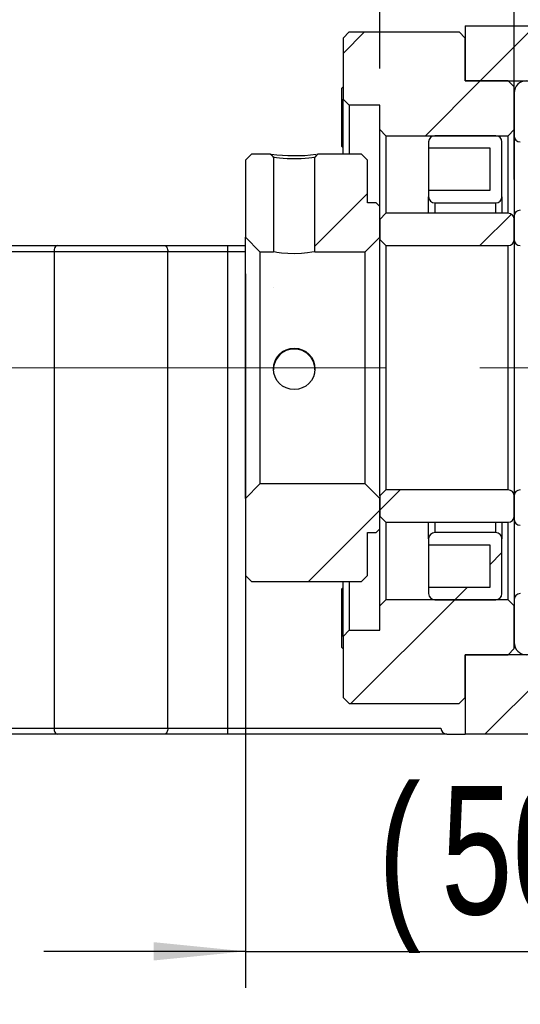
# Model space of a CAD drawing. Header units: millimetres. Extents: x 55 to 271, y 21 to 196.
# Tile 4 of 10: x 204 to 217, y 38 to 65. Entities that reach past the tile are written whole.
import ezdxf

# ---------------------------------------------------------------- set-up
doc = ezdxf.new("R2010")
doc.units = ezdxf.units.MM
doc.linetypes.add('CENTERX2', pattern=[20.32, 12.7, -2.54, 2.54, -2.54])
doc.layers.add('FORMAT', color=7, linetype='Continuous')
doc.styles.add('SLDTEXTSTYLE0', font='TXT', dxfattribs={"width": 0.75})
doc.dimstyles.new('SLDDIMSTYLE2', dxfattribs={"dimtxt": 3.5, "dimasz": 2.5, "dimexe": 0, "dimexo": 0.0625, "dimgap": 0.875, "dimtad": 1, "dimlfac": 3, "dimrnd": 1e-09, "dimzin": 12, "dimdsep": 46, "dimtxsty": 'SLDTEXTSTYLE0', "dimsah": 1, "dimcen": 0.09, "dimadec": 0, "dimazin": 3, "dimtfac": 1, "dimtofl": 0, "dimtmove": 0, "dimatfit": 3, "dimfxl": 0, "dimfrac": 2, "dimtolj": 1, "dimtzin": 12, "dimarcsym": 0})
doc.dimstyles.new('SLDDIMSTYLE3', dxfattribs={"dimtxt": 3.5, "dimasz": 2.5, "dimexe": 0, "dimexo": 0.0625, "dimgap": 0.875, "dimtad": 1, "dimlfac": 3, "dimrnd": 1e-09, "dimzin": 12, "dimdsep": 46, "dimtxsty": 'SLDTEXTSTYLE0', "dimsah": 1, "dimcen": 0.09, "dimadec": 0, "dimazin": 3, "dimtfac": 1, "dimtmove": 0, "dimatfit": 0, "dimfxl": 0, "dimfrac": 2, "dimtolj": 1, "dimtzin": 12, "dimarcsym": 0})

# ---------------------------------------------------------------- blocks, each defined once
blk = doc.blocks.new('_D_11')
at = {"layer": 'FORMAT', "color": 7}
for p, q in [((229.483, 46.06), (229.483, 32.371)), ((188.149, 38.062), (188.149, 32.371)), ((188.149, 33.371), (229.483, 33.371))]:
    blk.add_line(p, q, dxfattribs=at)
for points in [[(188.149, 33.371), (190.649, 33.121), (190.649, 33.621)], [(229.483, 33.371), (226.983, 33.621), (226.983, 33.121)]]:
    blk.add_solid(points, dxfattribs=at)
at = {"layer": 'FORMAT', "color": 7, "insert": (205.268, 37.882), "char_height": 3.5, "attachment_point": 1, "style": 'SLDTEXTSTYLE0'}
blk.add_mtext('124', dxfattribs=at)
blk = doc.blocks.new('_D_15')
at = {"layer": 'FORMAT', "color": 7}
for p, q in [((209.816, 58.295), (209.816, 38.799)), ((226.483, 46.895), (226.483, 38.799)), ((209.816, 39.799), (204.316, 39.799)), ((209.816, 39.799), (226.483, 39.799)), ((226.483, 39.799), (231.983, 39.799))]:
    blk.add_line(p, q, dxfattribs=at)
for points in [[(209.816, 39.799), (207.316, 40.049), (207.316, 39.549)], [(226.483, 39.799), (228.983, 39.549), (228.983, 40.049)]]:
    blk.add_solid(points, dxfattribs=at)
at = {"layer": 'FORMAT', "color": 7, "char_height": 3.5, "attachment_point": 1, "style": 'SLDTEXTSTYLE0'}
for s, insert in [('(', (213.433, 44.311)), (')', (220.327, 44.311)), ('50', (215.154, 44.311))]:
    blk.add_mtext(s, dxfattribs=dict(at, insert=insert))
blk = doc.blocks.new('_D_16')
at = {"layer": 'FORMAT', "color": 7}
for p, q in [((213.483, 63.895), (213.483, 68.979)), ((217.149, 60.862), (217.149, 68.979)), ((213.483, 67.979), (207.983, 67.979)), ((213.483, 67.979), (217.149, 67.979)), ((217.149, 67.979), (222.649, 67.979))]:
    blk.add_line(p, q, dxfattribs=at)
for points in [[(213.483, 67.979), (210.983, 68.229), (210.983, 67.729)], [(217.149, 67.979), (219.649, 67.729), (219.649, 68.229)]]:
    blk.add_solid(points, dxfattribs=at)
at = {"layer": 'FORMAT', "color": 7, "insert": (212.126, 72.491), "char_height": 3.5, "attachment_point": 1, "style": 'SLDTEXTSTYLE0'}
blk.add_mtext('11', dxfattribs=at)

msp = doc.modelspace()

# ---------------------------------------------------------------- hatches: boundary and pattern name
at = {"layer": 'FORMAT', "linetype": 'Continuous', "lineweight": 18}
h = msp.add_hatch(dxfattribs=at)
h.set_pattern_fill('ANSI31', color=256, style=0)
edge = h.paths.add_edge_path(flags=0)
edge.add_line((229.4827, 62.2283), (229.4827, 65.0616))
edge.add_line((229.4827, 65.0616), (215.816, 65.0616))
edge.add_line((215.816, 65.0616), (215.816, 63.5616))
edge.add_line((215.816, 63.5616), (226.4827, 63.5616))
edge.add_line((226.4827, 63.5616), (226.4827, 62.0616))
edge.add_line((226.4827, 62.0616), (229.316, 62.0616))
edge.add_arc((229.316, 62.2283), 0.1667, 270, 360)
h = msp.add_hatch(dxfattribs=at)
h.set_pattern_fill('ANSI31', color=256, style=0)
h.paths.add_polyline_path([(213.4827, 62.2283), (213.6494, 62.0616), (216.9827, 62.0616), (217.1494, 62.2283), (217.1494, 63.3949), (216.9827, 63.5616), (215.816, 63.5616), (215.816, 64.7283), (215.6494, 64.8949), (212.6494, 64.8949), (212.4827, 64.7283), (212.4827, 63.0616), (212.6494, 62.8949), (213.4827, 62.8949)], flags=0)
h = msp.add_hatch(dxfattribs=at)
h.set_pattern_fill('ANSI31', color=256, style=0)
edge = h.paths.add_edge_path(flags=0)
edge.add_line((221.816, 62.8116), (221.816, 63.3949))
edge.add_arc((221.6494, 63.3949), 0.1667, 0, 90)
edge.add_line((221.6494, 63.5616), (217.4827, 63.5616))
edge.add_arc((217.4827, 63.2283), 0.3333, 90, 180)
edge.add_line((217.1494, 63.2283), (217.1494, 62.0616))
edge.add_arc((217.316, 62.0616), 0.1667, 180, 270)
edge.add_line((217.316, 61.8949), (218.2635, 61.8949))
edge.add_arc((218.2635, 61.9616), 0.0667, 270, 331.33026)
edge.add_arc((219.4827, 61.2949), 1.3229, 81.66529, 151.33026, ccw=False)
edge.add_arc((219.6841, 62.6698), 0.0667, 261.66529, 273)
edge.add_line((219.6876, 62.6033), (220.4827, 62.6449))
edge.add_line((220.4827, 62.6449), (221.6494, 62.6449))
edge.add_arc((221.6494, 62.8116), 0.1667, 270, 360)
h = msp.add_hatch(dxfattribs=at)
h.set_pattern_fill('ANSI31', color=256, style=0)
edge = h.paths.add_edge_path(flags=0)
edge.add_line((216.4827, 61.7283), (216.4827, 60.5616))
edge.add_line((216.4827, 60.5616), (214.816, 60.5616))
edge.add_line((214.816, 60.5616), (214.816, 60.3949))
edge.add_arc((214.9827, 60.3949), 0.1667, 180, 270)
edge.add_line((214.9827, 60.2283), (216.6494, 60.2283))
edge.add_arc((216.6494, 60.3949), 0.1667, 270, 360)
edge.add_line((216.816, 60.3949), (216.816, 61.8949))
edge.add_arc((216.6494, 61.8949), 0.1667, 0, 90)
edge.add_line((216.6494, 62.0616), (214.9827, 62.0616))
edge.add_arc((214.9827, 61.8949), 0.1667, 90, 180)
edge.add_line((214.816, 61.8949), (214.816, 61.7283))
edge.add_line((214.816, 61.7283), (216.4827, 61.7283))
h = msp.add_hatch(dxfattribs=at)
h.set_pattern_fill('ANSI31', color=256, style=0)
edge = h.paths.add_edge_path(flags=0)
edge.add_line((209.816, 59.2949), (210.216, 58.8949))
edge.add_line((210.216, 58.8949), (210.5835, 58.8949))
edge.add_ellipse((211.1494, 55.7283), major_axis=(0, -58.6355), ratio=0.0096642, start_angle=264.380081, end_angle=266.904182, ccw=False)
edge.add_spline(control_points=[(210.5854, 61.4704), (210.5729, 61.4846), (210.5604, 61.4988), (210.5479, 61.513), (210.5407, 61.5211), (210.5335, 61.5292), (210.5264, 61.5373), (210.5192, 61.5454), (210.5121, 61.5535), (210.5049, 61.5616)], knot_values=[0, 0, 0, 0, 0.0001704, 0.0001704, 0.0001704, 0.0002676, 0.0002676, 0.0002676, 0.0003649, 0.0003649, 0.0003649, 0.0003649], weights=[1, 1, 1, 1, 1, 1, 1, 1, 1, 1], degree=3, periodic=0)
edge.add_line((210.5049, 61.5616), (209.9827, 61.5616))
edge.add_line((209.9827, 61.5616), (209.816, 61.3949))
edge.add_line((209.816, 61.3949), (209.816, 59.2949))
h = msp.add_hatch(dxfattribs=at)
h.set_pattern_fill('ANSI31', color=256, style=0)
edge = h.paths.add_edge_path(flags=0)
edge.add_line((213.0827, 58.8949), (213.4827, 59.2949))
edge.add_line((213.4827, 59.2949), (213.4827, 60.1283))
edge.add_line((213.4827, 60.1283), (213.3827, 60.2283))
edge.add_line((213.3827, 60.2283), (213.1494, 60.2283))
edge.add_line((213.1494, 60.2283), (213.1494, 61.3949))
edge.add_line((213.1494, 61.3949), (212.9827, 61.5616))
edge.add_line((212.9827, 61.5616), (211.7942, 61.5616))
edge.add_spline(control_points=[(211.7942, 61.5616), (211.7813, 61.5474), (211.7687, 61.5332), (211.7562, 61.519), (211.749, 61.5109), (211.7419, 61.5028), (211.7347, 61.4947), (211.7276, 61.4866), (211.7204, 61.4785), (211.7133, 61.4704)], knot_values=[0, 0, 0, 0, 0.0001704, 0.0001704, 0.0001704, 0.0002676, 0.0002676, 0.0002676, 0.0003649, 0.0003649, 0.0003649, 0.0003649], weights=[1, 1, 1, 1, 1, 1, 1, 1, 1, 1], degree=3, periodic=0)
edge.add_ellipse((211.1494, 55.7283), major_axis=(0, -58.6355), ratio=0.0096642, start_angle=93.095818, end_angle=95.620386, ccw=False)
edge.add_line((211.7152, 58.8949), (213.0827, 58.8949))
h = msp.add_hatch(dxfattribs=at)
h.set_pattern_fill('ANSI31', color=256, style=0)
edge = h.paths.add_edge_path(flags=0)
edge.add_line((217.1494, 59.8616), (217.1494, 59.2283))
edge.add_arc((217.316, 59.2283), 0.1667, 180, 270)
edge.add_line((217.316, 59.0616), (221.4827, 59.0616))
edge.add_arc((221.4827, 59.3949), 0.3333, 270, 360)
edge.add_line((221.816, 59.3949), (221.816, 60.5616))
edge.add_arc((221.6494, 60.5616), 0.1667, 0, 90)
edge.add_line((221.6494, 60.7283), (220.7196, 60.7283))
edge.add_arc((220.7196, 60.6616), 0.0667, 90, 152.88538)
edge.add_arc((219.4827, 61.2949), 1.3229, 253.64191, 332.88538, ccw=False)
edge.add_arc((219.0913, 59.9616), 0.0667, 73.64191, 90)
edge.add_line((219.0913, 60.0283), (217.316, 60.0283))
edge.add_arc((217.316, 59.8616), 0.1667, 90, 180)
h = msp.add_hatch(dxfattribs=at)
h.set_pattern_fill('ANSI31', color=256, style=0)
edge = h.paths.add_edge_path(flags=0)
edge.add_line((213.4827, 59.2283), (213.6494, 59.0616))
edge.add_line((213.6494, 59.0616), (216.9827, 59.0616))
edge.add_arc((216.9827, 59.2283), 0.1667, 270, 360)
edge.add_line((217.1494, 59.2283), (217.1494, 59.7783))
edge.add_arc((216.9827, 59.7783), 0.1667, 0, 90)
edge.add_line((216.9827, 59.9449), (213.6494, 59.9449))
edge.add_line((213.6494, 59.9449), (213.4827, 59.7783))
edge.add_line((213.4827, 59.7783), (213.4827, 59.2283))
h = msp.add_hatch(dxfattribs=at)
h.set_pattern_fill('ANSI31', color=256, style=0)
h.paths.add_polyline_path([(213.3827, 51.2283), (213.4827, 51.3283), (213.4827, 52.1616), (213.0827, 52.5616), (210.216, 52.5616), (209.816, 52.1616), (209.816, 50.0616), (209.9827, 49.8949), (212.9827, 49.8949), (213.1494, 50.0616), (213.1494, 51.2283)], flags=0)
h = msp.add_hatch(dxfattribs=at)
h.set_pattern_fill('ANSI31', color=256, style=0)
edge = h.paths.add_edge_path(flags=0)
edge.add_line((213.6494, 52.3949), (213.4827, 52.2283))
edge.add_line((213.4827, 52.2283), (213.4827, 51.6783))
edge.add_line((213.4827, 51.6783), (213.6494, 51.5116))
edge.add_line((213.6494, 51.5116), (216.9827, 51.5116))
edge.add_arc((216.9827, 51.6783), 0.1667, 270, 360)
edge.add_line((217.1494, 51.6783), (217.1494, 52.2283))
edge.add_arc((216.9827, 52.2283), 0.1667, 0, 90)
edge.add_line((216.9827, 52.3949), (213.6494, 52.3949))
h = msp.add_hatch(dxfattribs=at)
h.set_pattern_fill('ANSI31', color=256, style=0)
edge = h.paths.add_edge_path(flags=0)
edge.add_line((221.4827, 52.3949), (217.316, 52.3949))
edge.add_arc((217.316, 52.2283), 0.1667, 90, 180)
edge.add_line((217.1494, 52.2283), (217.1494, 51.5949))
edge.add_arc((217.316, 51.5949), 0.1667, 180, 270)
edge.add_line((217.316, 51.4283), (219.0913, 51.4283))
edge.add_arc((219.0913, 51.4949), 0.0667, 270, 286.35809)
edge.add_arc((219.4827, 50.1616), 1.3229, 27.11462, 106.35809, ccw=False)
edge.add_arc((220.7196, 50.7949), 0.0667, 207.11462, 270)
edge.add_line((220.7196, 50.7283), (221.6494, 50.7283))
edge.add_arc((221.6494, 50.8949), 0.1667, 270, 360)
edge.add_line((221.816, 50.8949), (221.816, 52.0616))
edge.add_arc((221.4827, 52.0616), 0.3333, 360, 450)
h = msp.add_hatch(dxfattribs=at)
h.set_pattern_fill('ANSI31', color=256, style=0)
edge = h.paths.add_edge_path(flags=0)
edge.add_line((214.816, 51.0616), (214.816, 50.8949))
edge.add_line((214.816, 50.8949), (216.4827, 50.8949))
edge.add_line((216.4827, 50.8949), (216.4827, 49.7283))
edge.add_line((216.4827, 49.7283), (214.816, 49.7283))
edge.add_line((214.816, 49.7283), (214.816, 49.5616))
edge.add_arc((214.9827, 49.5616), 0.1667, 180, 270)
edge.add_line((214.9827, 49.3949), (216.6494, 49.3949))
edge.add_arc((216.6494, 49.5616), 0.1667, 270, 360)
edge.add_line((216.816, 49.5616), (216.816, 51.0616))
edge.add_arc((216.6494, 51.0616), 0.1667, 0, 90)
edge.add_line((216.6494, 51.2283), (214.9827, 51.2283))
edge.add_arc((214.9827, 51.0616), 0.1667, 90, 180)
h = msp.add_hatch(dxfattribs=at)
h.set_pattern_fill('ANSI31', color=256, style=0)
edge = h.paths.add_edge_path(flags=0)
edge.add_line((217.4827, 47.8949), (221.6494, 47.8949))
edge.add_arc((221.6494, 48.0616), 0.1667, 270, 360)
edge.add_line((221.816, 48.0616), (221.816, 48.6449))
edge.add_arc((221.6494, 48.6449), 0.1667, 0, 90)
edge.add_line((221.6494, 48.8116), (220.4827, 48.8116))
edge.add_line((220.4827, 48.8116), (219.6876, 48.8533))
edge.add_arc((219.6841, 48.7867), 0.0667, 87, 98.33471)
edge.add_arc((219.4827, 50.1616), 1.3229, 208.66974, 278.33471, ccw=False)
edge.add_arc((218.2635, 49.4949), 0.0667, 28.66974, 90)
edge.add_line((218.2635, 49.5616), (217.316, 49.5616))
edge.add_arc((217.316, 49.3949), 0.1667, 90, 180)
edge.add_line((217.1494, 49.3949), (217.1494, 48.2283))
edge.add_arc((217.4827, 48.2283), 0.3333, 180, 270)
h = msp.add_hatch(dxfattribs=at)
h.set_pattern_fill('ANSI31', color=256, style=0)
h.paths.add_polyline_path([(213.6494, 49.3949), (213.4827, 49.2283), (213.4827, 48.5616), (212.6494, 48.5616), (212.4827, 48.3949), (212.4827, 46.7283), (212.6494, 46.5616), (215.6494, 46.5616), (215.816, 46.7283), (215.816, 47.8949), (216.9827, 47.8949), (217.1494, 48.0616), (217.1494, 49.2283), (216.9827, 49.3949)], flags=0)
h = msp.add_hatch(dxfattribs=at)
h.set_pattern_fill('ANSI31', color=256, style=0)
edge = h.paths.add_edge_path(flags=0)
edge.add_line((229.4827, 45.8949), (229.4827, 49.2283))
edge.add_arc((229.316, 49.2283), 0.1667, 0, 90)
edge.add_line((229.316, 49.3949), (226.4827, 49.3949))
edge.add_line((226.4827, 49.3949), (226.4827, 47.8949))
edge.add_line((226.4827, 47.8949), (215.816, 47.8949))
edge.add_line((215.816, 47.8949), (215.816, 45.7283))
edge.add_line((215.816, 45.7283), (229.316, 45.7283))
edge.add_arc((229.316, 45.8949), 0.1667, 270, 360)

# ---------------------------------------------------------------- linework, layer by layer
at = {"color": 7, "linetype": 'Continuous', "lineweight": 25}
for p, q in [((215.816, 65.0616), (215.816, 63.5616)), ((215.816, 65.0616), (229.4827, 65.0616)), ((212.4827, 64.7283), (212.6494, 64.8949)), ((212.6494, 64.8949), (215.6494, 64.8949)), ((215.6494, 64.8949), (215.816, 64.7283)), ((212.4827, 64.7283), (212.4827, 63.0616)), ((215.816, 63.5616), (215.816, 64.7283)), ((216.9827, 63.5616), (215.816, 63.5616)), ((215.816, 63.5616), (226.4827, 63.5616)), ((216.9827, 63.5616), (217.1494, 63.3949)), ((212.4827, 63.397), (212.4494, 63.3636)), ((212.4494, 61.7636), (212.4494, 63.3636)), ((217.1494, 62.2283), (217.1494, 63.3949)), ((217.1494, 63.2283), (217.1494, 62.0616)), ((212.6494, 62.8949), (212.4827, 63.0616)), ((212.4827, 61.5616), (212.4827, 63.0616)), ((213.4827, 62.8949), (212.6494, 62.8949)), ((212.6494, 62.8949), (212.6494, 61.5616)), ((213.4827, 62.2283), (213.4827, 62.8949)), ((213.6494, 62.0616), (213.4827, 62.2283)), ((213.4827, 60.1283), (213.4827, 62.2283)), ((217.1494, 62.2283), (216.9827, 62.0616)), ((213.6494, 62.0616), (216.9827, 62.0616)), ((213.6494, 62.0616), (213.6494, 59.9449)), ((214.816, 61.8949), (214.816, 61.7283)), ((216.6494, 62.0616), (214.9827, 62.0616)), ((216.816, 60.3949), (216.816, 61.8949)), ((216.9827, 59.9449), (216.9827, 62.0616)), ((217.1494, 62.0616), (217.1494, 59.8616)), ((209.816, 61.3949), (209.9827, 61.5616)), ((210.5045, 61.5616), (209.9827, 61.5616)), ((212.9827, 61.5616), (211.7942, 61.5616)), ((212.4494, 61.7636), (212.4827, 61.7303)), ((212.9827, 61.5616), (213.1494, 61.3949)), ((214.816, 61.7283), (216.4827, 61.7283)), ((214.816, 61.7283), (214.816, 60.5616)), ((216.4827, 61.7283), (216.4827, 60.5616)), ((209.816, 61.3949), (209.816, 59.2949)), ((213.1494, 60.2283), (213.1494, 61.3949)), ((214.816, 60.5616), (214.816, 60.3949)), ((216.4827, 60.5616), (214.816, 60.5616)), ((213.3827, 60.2283), (213.1494, 60.2283)), ((213.3827, 60.2283), (213.4827, 60.1283)), ((214.816, 59.9449), (214.816, 60.3949)), ((214.9827, 60.2283), (216.6494, 60.2283)), ((216.816, 60.3949), (216.816, 59.9449)), ((213.4827, 59.2949), (213.4827, 60.1283)), ((213.4827, 59.7783), (213.6494, 59.9449)), ((216.9827, 59.9449), (213.6494, 59.9449)), ((213.4827, 59.7783), (213.4827, 59.2283)), ((217.1494, 59.8616), (217.1494, 59.2283)), ((217.1494, 59.2283), (217.1494, 59.7783)), ((210.216, 58.8949), (209.816, 59.2949)), ((209.816, 52.1616), (209.816, 59.2949)), ((213.4827, 59.2949), (213.0827, 58.8949)), ((213.4827, 52.2283), (213.4827, 59.2283)), ((213.6494, 59.0616), (213.4827, 59.2283)), ((217.1494, 59.2283), (217.1494, 52.2283)), ((202.9652, 59.0616), (204.6797, 59.0616)), ((204.5981, 58.8949), (202.9652, 58.8949)), ((207.7006, 58.8949), (204.5981, 58.8949)), ((204.5981, 58.8949), (204.5981, 45.8949)), ((204.6797, 59.0616), (207.619, 59.0616)), ((207.619, 59.0616), (209.3335, 59.0616)), ((207.7006, 45.8949), (207.7006, 58.8949)), ((209.3335, 58.8949), (207.7006, 58.8949)), ((209.3335, 59.0616), (209.3335, 58.8949)), ((209.3335, 59.0616), (209.816, 59.0616)), ((209.3335, 58.8949), (209.3335, 45.8949)), ((210.216, 58.8949), (210.5835, 58.8949)), ((210.216, 58.8949), (210.216, 52.5616)), ((211.7152, 58.8949), (213.0827, 58.8949)), ((213.0827, 52.5616), (213.0827, 58.8949)), ((213.6494, 59.0616), (213.6494, 52.3949)), ((213.6494, 59.0616), (216.9827, 59.0616)), ((216.9827, 52.3949), (216.9827, 59.0616)), ((209.816, 52.1616), (210.216, 52.5616)), ((213.0827, 52.5616), (210.216, 52.5616)), ((213.0827, 52.5616), (213.4827, 52.1616)), ((209.816, 52.1616), (209.816, 50.0616)), ((213.4827, 52.2283), (213.6494, 52.3949)), ((213.4827, 52.2283), (213.4827, 51.6783)), ((213.4827, 51.3283), (213.4827, 52.1616)), ((216.9827, 52.3949), (213.6494, 52.3949)), ((217.1494, 51.6783), (217.1494, 52.2283)), ((217.1494, 52.2283), (217.1494, 51.5949)), ((213.6494, 51.5116), (213.4827, 51.6783)), ((213.6494, 51.5116), (213.6494, 49.3949)), ((213.6494, 51.5116), (216.9827, 51.5116)), ((214.816, 51.0616), (214.816, 51.5116)), ((216.816, 51.5116), (216.816, 51.0616)), ((216.9827, 49.3949), (216.9827, 51.5116)), ((217.1494, 51.5949), (217.1494, 49.3949)), ((213.1494, 51.2283), (213.3827, 51.2283)), ((213.1494, 50.0616), (213.1494, 51.2283)), ((213.4827, 51.3283), (213.3827, 51.2283)), ((213.4827, 49.2283), (213.4827, 51.3283)), ((216.6494, 51.2283), (214.9827, 51.2283)), ((214.816, 51.0616), (214.816, 50.8949)), ((214.816, 50.8949), (216.4827, 50.8949)), ((214.816, 50.8949), (214.816, 49.7283)), ((216.4827, 50.8949), (216.4827, 49.7283)), ((216.816, 49.5616), (216.816, 51.0616)), ((209.9827, 49.8949), (209.816, 50.0616)), ((213.1494, 50.0616), (212.9827, 49.8949)), ((209.9827, 49.8949), (212.9827, 49.8949)), ((212.4827, 49.7262), (212.4494, 49.6929)), ((212.4827, 48.3949), (212.4827, 49.8949)), ((212.6494, 49.8949), (212.6494, 48.5616)), ((214.816, 49.7283), (214.816, 49.5616)), ((216.4827, 49.7283), (214.816, 49.7283)), ((212.4494, 48.1403), (212.4494, 49.6929)), ((213.4827, 49.2283), (213.6494, 49.3949)), ((213.4827, 48.5616), (213.4827, 49.2283)), ((216.9827, 49.3949), (213.6494, 49.3949)), ((214.9827, 49.3949), (216.6494, 49.3949)), ((216.9827, 49.3949), (217.1494, 49.2283)), ((217.1494, 49.3949), (217.1494, 48.2283)), ((217.1494, 48.0616), (217.1494, 49.2283)), ((212.4827, 48.3949), (212.6494, 48.5616)), ((212.4827, 48.3949), (212.4827, 46.7283)), ((212.6494, 48.5616), (213.4827, 48.5616)), ((212.4494, 48.0929), (212.4494, 48.1403)), ((212.4494, 48.0929), (212.4827, 48.0596)), ((215.816, 47.8949), (216.9827, 47.8949)), ((215.816, 46.7283), (215.816, 47.8949)), ((215.816, 47.8949), (215.816, 45.7283)), ((226.4827, 47.8949), (215.816, 47.8949)), ((217.1494, 48.0616), (216.9827, 47.8949)), ((212.6494, 46.5616), (212.4827, 46.7283)), ((212.6494, 46.5616), (215.6494, 46.5616)), ((215.816, 46.7283), (215.6494, 46.5616)), ((202.9652, 45.8949), (204.5981, 45.8949)), ((204.6797, 45.7283), (202.9652, 45.7283)), ((204.5981, 45.8949), (207.7006, 45.8949)), ((207.619, 45.7283), (204.6797, 45.7283)), ((209.3335, 45.7283), (207.619, 45.7283)), ((207.7006, 45.8949), (209.3335, 45.8949)), ((209.3335, 45.8949), (209.3335, 45.7283)), ((209.3335, 45.8949), (215.1494, 45.8949)), ((215.316, 45.7283), (209.3335, 45.7283)), ((215.316, 45.7283), (215.816, 45.7283)), ((229.316, 45.7283), (215.816, 45.7283))]:
    msp.add_line(p, q, dxfattribs=at)
at = {"color": 8, "linetype": 'Continuous', "lineweight": 25}
for p, q in [((214.9827, 60.2283), (214.9827, 59.9449)), ((216.6494, 59.9449), (216.6494, 60.2283)), ((209.816, 58.8949), (209.3335, 58.8949)), ((214.9827, 51.5116), (214.9827, 51.2283)), ((216.6494, 51.2283), (216.6494, 51.5116))]:
    msp.add_line(p, q, dxfattribs=at)
at = {"color": 7, "linetype": 'Continuous', "lineweight": 25, "flags": 128}
for points in [[(210.5049, 61.5616), (210.5264, 61.5373), (210.5479, 61.513), (210.5855, 61.4704)], [(211.7133, 61.4704), (211.7347, 61.4947), (211.7562, 61.519), (211.7938, 61.5616)], [(211.7774, 61.5584), (211.7962, 61.5613), (211.7942, 61.5616)], [(211.7159, 61.4703), (211.6829, 61.4639), (211.6317, 61.4571), (211.5499, 61.4481), (211.4464, 61.4394), (211.3401, 61.4331), (211.1495, 61.4283), (210.9587, 61.4332), (210.8523, 61.4394), (210.7487, 61.4482), (210.6671, 61.4571), (210.6159, 61.4639), (210.5827, 61.4703), (210.5854, 61.4704), (210.5854, 61.4704)], [(204.6797, 59.0616), (204.6638, 59.0584), (204.6485, 59.0489), (204.6344, 59.0335), (204.622, 59.0128), (204.6119, 58.9875), (204.6043, 58.9587), (204.5997, 58.9274), (204.5981, 58.8949)], [(207.619, 59.0616), (207.6349, 59.0584), (207.6502, 59.0489), (207.6643, 59.0335), (207.6767, 59.0128), (207.6869, 58.9875), (207.6944, 58.9587), (207.699, 58.9274), (207.7006, 58.8949)], [(211.7152, 58.8949), (211.7031, 58.8913), (211.6338, 58.8783), (211.5105, 58.8603), (211.3448, 58.8446), (211.1574, 58.8382), (210.9717, 58.8435), (210.8061, 58.8582), (210.6766, 58.8763), (210.5996, 58.8905), (210.5827, 58.8948), (210.5835, 58.8949)], [(204.5981, 45.8949), (204.5997, 45.8624), (204.6043, 45.8311), (204.6119, 45.8023), (204.622, 45.7771), (204.6344, 45.7563), (204.6485, 45.7409), (204.6638, 45.7315), (204.6797, 45.7283)], [(207.7006, 45.8949), (207.699, 45.8624), (207.6944, 45.8311), (207.6869, 45.8023), (207.6767, 45.7771), (207.6643, 45.7563), (207.6502, 45.7409), (207.6349, 45.7315), (207.619, 45.7283)]]:
    msp.add_lwpolyline(points, dxfattribs=at)
at = {"color": 7, "linetype": 'Continuous', "lineweight": 25}
msp.add_circle((211.1492, 55.6977), 0.5665, dxfattribs=at)
for centre, radius, start, end in [((217.4827, 63.2283), 0.3333, 90, 180), ((214.9827, 61.8949), 0.1667, 90, 180), ((216.6494, 61.8949), 0.1667, 0, 90), ((217.316, 62.0616), 0.1667, 180, 270), ((211.1525, 66.3889), 4.8717, 262.54299, 277.00036), ((214.9827, 60.3949), 0.1667, 180, 270), ((216.6494, 60.3949), 0.1667, 270, 0), ((216.9827, 59.7783), 0.1667, 0, 90), ((217.316, 59.8616), 0.1667, 90, 180), ((216.9827, 59.2283), 0.1667, 270, 0), ((217.316, 59.2283), 0.1667, 180, 270), ((211.1494, 55.673), 0.5666, 359.97621, 180.02561), ((216.9827, 52.2283), 0.1667, 0, 90), ((217.316, 52.2283), 0.1667, 90, 180), ((216.9827, 51.6783), 0.1667, 270, 0), ((217.316, 51.5949), 0.1667, 180, 270), ((214.9827, 51.0616), 0.1667, 90, 180), ((216.6494, 51.0616), 0.1667, 0, 90), ((214.9827, 49.5616), 0.1667, 180, 270), ((216.6494, 49.5616), 0.1667, 270, 0), ((217.316, 49.3949), 0.1667, 90, 180), ((217.4827, 48.2283), 0.3333, 180, 270), ((215.316, 45.8949), 0.1667, 180, 270)]:
    msp.add_arc(centre, radius, start, end, dxfattribs=at)
for start_param, end_param in [(4.6143029, 4.6583568), (1.6248285, 1.6688824)]:
    msp.add_ellipse((211.1494, 55.7283), major_axis=(0, -58.6355), ratio=0.0096642, start_param=start_param, end_param=end_param, dxfattribs=at)
at = {"layer": 'FORMAT', "color": 7, "linetype": 'CENTERX2', "lineweight": 18}
msp.add_line((180.6494, 55.7283), (233.1308, 55.7283), dxfattribs=at)

# ---------------------------------------------------------------- dimensions: what is measured, and where the dimension line sits
at = {"layer": 'FORMAT', "color": 7}
for base, p1, p2, dimstyle, picture, middle in [((217.1494, 67.9794), (213.4827, 62.8949), (217.1494, 59.8616), 'SLDDIMSTYLE3', '_D_16', (214.7123, 67.9794)), ((229.4827, 33.3707), (188.1494, 39.0616), (229.4827, 47.0596), 'SLDDIMSTYLE2', '_D_11', (209.1475, 33.3707))]:
    dim = msp.add_linear_dim(base=base, p1=p1, p2=p2, dimstyle=dimstyle, dxfattribs=at)
    dim.commit()
    dim.dimension.update_dxf_attribs({"geometry": picture, "text_midpoint": middle, "dimtype": 160})
dim = msp.add_linear_dim(base=(226.4827, 39.7991), p1=(209.816, 59.2949), p2=(226.4827, 47.8949), text='(<>)', dimstyle='SLDDIMSTYLE3', dxfattribs=at)
dim.commit()
dim.dimension.update_dxf_attribs({"geometry": '_D_15', "text_midpoint": (217.7404, 39.7991), "dimtype": 160})

doc.saveas('drawing.dxf')
